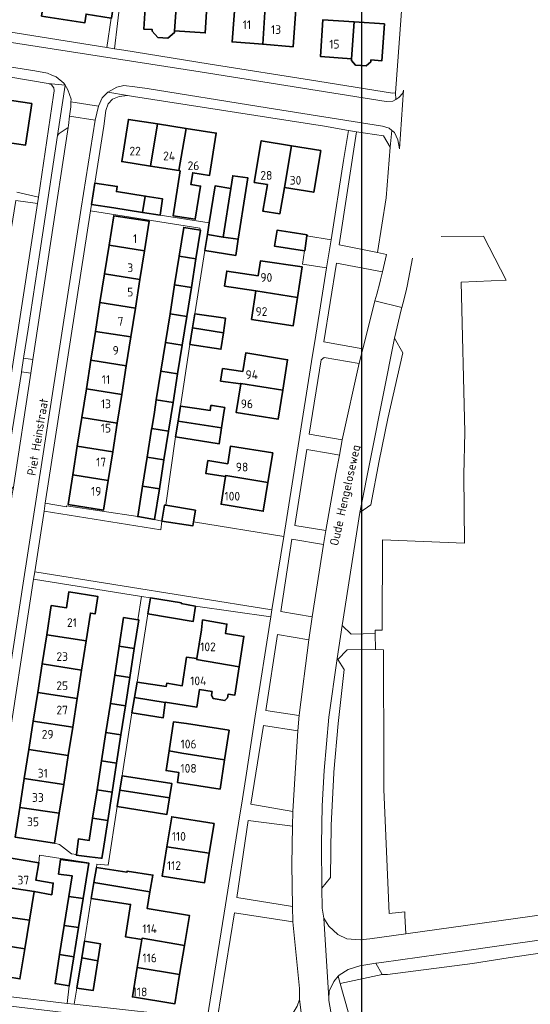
# Model space of a CAD drawing. Header units: metres. Extents: x 248443 to 248952, y 478751 to 479355.
# Tile 5 of 7: x 248648 to 248753, y 478952 to 479155. Entities that reach past the tile are written whole.
import ezdxf
from ezdxf.enums import TextEntityAlignment as Align

# ---------------------------------------------------------------- set-up
doc = ezdxf.new("R2010")
doc.units = ezdxf.units.M
for name, color, linetype, lineweight in [('B-XX-GR-GROENVOORZIENING-GV', 80, 'Continuous', 18), ('B-XX-OG-BEBOUWING-GV', 7, 'Continuous', 35), ('B-XX-OG-BEBOUWING-T18', 10, 'Continuous', 18), ('B-XX-OG-TERREIN_ERF-GV', 7, 'Continuous', 18), ('B-XX-OG-TOPOGRAFIE-T18', 10, 'Continuous', 18), ('B-XX-VH-VERHARDING_OPEN-GV', 252, 'Continuous', 18), ('N-BH-KL-ET_LS_OV_LICHTMAST-S', 7, 'Continuous', 25)]:
    doc.layers.add(name, color=color, linetype=linetype, lineweight=lineweight)
doc.styles.add('NLCS-ISO-M-T18', font='NLCS-ISO.ttf', dxfattribs={"height": 1.8})

msp = doc.modelspace()

# ---------------------------------------------------------------- linework, layer by layer
at = {"layer": 'B-XX-GR-GROENVOORZIENING-GV'}
for points in [[(248658.533, 479135.189), (248658.789, 479137.111), (248658.8, 479138.133), (248658.811, 479138.667), (248658.189, 479140.633), (248657.578, 479141.589), (248656.008, 479131.197), (248656.356, 479131.6), (248658.222, 479132.844), (248658.3, 479133.3)], [(248721.85, 479107.117), (248723.667, 479118.367), (248724.489, 479128.8), (248723.111, 479131.133), (248717.544, 479131.998), (248714, 479108.7)], [(248721.345, 479097.172), (248721.717, 479098.563), (248722.337, 479100.88), (248722.5, 479101.489), (248722.889, 479103.178), (248713.456, 479104.933), (248710.856, 479088.733), (248718.867, 479087.344), (248721.189, 479096.589)], [(248650.522, 479082.338), (248650.943, 479085.102), (248649.058, 479085.409), (248648.621, 479082.599)], [(248714.589, 479068.589), (248718.111, 479084.389), (248718.089, 479084.3), (248710.933, 479085.511), (248710.267, 479085.067), (248707.811, 479069.789)], [(248714.032, 479065.456), (248712.229, 479065.804), (248707.311, 479066.633), (248704.833, 479050.944), (248711.222, 479049.933), (248713.33, 479061.578)], [(248683.989, 479051.689), (248683.856, 479050.867), (248677.521, 479051.833), (248677.289, 479050.044), (248653.256, 479053.9), (248651.333, 479041.444), (248700.166, 479033.627), (248702.578, 479048.733)], [(248710.777, 479047.078), (248704.267, 479048.144), (248701.956, 479033.289), (248708.4, 479032.178)], [(248707.774, 479027.445), (248701.311, 479028.567), (248698.867, 479012.911), (248705.711, 479011.844), (248705.723, 479011.932)], [(248727.471, 478971.477), (248724.256, 478971.115), (248723.154, 478996.681), (248723.154, 478996.858), (248723.177, 479001.389), (248723.094, 479025.367), (248721.433, 479025.422), (248715.633, 479025.411), (248713.688, 479023.422), (248715.011, 479021.311), (248713.8, 479010.2), (248712.9, 479000.2), (248712.889, 479000), (248712.311, 478989.344), (248712.2, 478978.567), (248710.4, 478976.333), (248710.5, 478972.211), (248710.833, 478970.167), (248711.833, 478968.5), (248713.711, 478966.811), (248715.556, 478965.933), (248718.3, 478965.7), (248720.3, 478965.944), (248727.683, 478966.977), (248727.497, 478970.724)], [(248696.841, 479000), (248695.8, 478993.6), (248704.422, 478992.111), (248704.94, 479000), (248705.511, 479008.7), (248698.433, 479009.789)], [(248704.404, 478972.588), (248704.233, 478981.244), (248704.378, 478989.089), (248695.289, 478990.244), (248692.956, 478974.4)], [(248688.867, 478949.344), (248703.589, 478950.144), (248703.6, 478949.682), (248704.1, 478950.044), (248705.367, 478952.067), (248705.811, 478953.467), (248705.8, 478955.711), (248704.467, 478969.4), (248692.456, 478971.244)], [(248722.83, 478958.6), (248721.533, 478960.906), (248718.233, 478960.4), (248715.833, 478959.633), (248714.011, 478958.467), (248713.801, 478958.224), (248714.22, 478956.74)], [(248714.22, 478956.74), (248713.801, 478958.224), (248712.867, 478957.144), (248711.956, 478955.167), (248711.859, 478953.673), (248711.833, 478953.267), (248712.889, 478947.4), (248714.567, 478939.333), (248717.311, 478929.389), (248720.089, 478922.4), (248723.449, 478914.849), (248725.6, 478913.14), (248726.786, 478912.767), (248728.46, 478912.24), (248726.58, 478913.48), (248720.18, 478935.6)]]:
    msp.add_lwpolyline(points, close=True, dxfattribs=at)
for points in [[(248714.615, 479030.396), (248716.444, 479028.644), (248721.4, 479028.767), (248721.375, 479029.448), (248722.845, 479029.462), (248722.908, 479047.997), (248739.8, 479047.329), (248739.635, 479061.426), (248739.875, 479070.155), (248739.118, 479101.05), (248748.368, 479101.473), (248743.696, 479110.478), (248734.949, 479110.406)], [(248729.106, 479105.995), (248728.011, 479100.233), (248727.855, 479099.617), (248727.268, 479097.306), (248726.896, 479095.839), (248726.767, 479095.333), (248725.356, 479089.533), (248727.056, 479086.489), (248723.967, 479073.011), (248722.2, 479064.267), (248720.489, 479055.189), (248718.256, 479053.633), (248714.615, 479030.396)]]:
    msp.add_lwpolyline(points, dxfattribs=at)
at = {"layer": 'B-XX-OG-BEBOUWING-GV'}
for points in [[(248667.07, 479155.369), (248667.148, 479155.357), (248668.05, 479161.259), (248667.409, 479164.079), (248667.244, 479164.104), (248662.545, 479164.822), (248661.001, 479163.631), (248660.642, 479161.374), (248653.77, 479162.447), (248652.748, 479155.788), (248661.638, 479154.392), (248661.919, 479156.178)], [(248680.64, 479160.457), (248674.282, 479160.868), (248673.782, 479153.123), (248675.517, 479153.011), (248675.496, 479152.691), (248676.651, 479151.377), (248678.767, 479151.24), (248680.079, 479152.393), (248680.101, 479152.715)], [(248680.64, 479160.457), (248680.101, 479152.715), (248686.423, 479152.306), (248686.923, 479160.051), (248686.272, 479160.093), (248683.81, 479160.252)], [(248698.774, 479157.716), (248698.946, 479159.914), (248695.629, 479160.099), (248695.642, 479160.267), (248692.725, 479160.495), (248691.94, 479150.467), (248698.253, 479149.972)], [(248705.101, 479157.211), (248705.219, 479158.85), (248704.556, 479158.903), (248704.595, 479159.472), (248702.863, 479159.607), (248698.946, 479159.914), (248698.774, 479157.716), (248698.253, 479149.972), (248704.494, 479149.483)], [(248717.085, 479154.584), (248710.656, 479155.012), (248710.151, 479147.442), (248716.515, 479147.018)], [(248716.515, 479147.018), (248716.532, 479147.017), (248716.507, 479146.637), (248717.355, 479145.679), (248719.55, 479145.532), (248720.478, 479146.373), (248720.503, 479146.752), (248722.778, 479146.6), (248723.283, 479154.171), (248717.085, 479154.584)], [(248644.714, 479138.699), (248643.349, 479130.132), (248643.098, 479130.171), (248642.3, 479125.344), (248644.967, 479124.889), (248645.718, 479129.768), (248649.428, 479129.198), (248650.746, 479137.772)], [(248675.14, 479124.925), (248676.606, 479133.595), (248670.607, 479134.538), (248669.241, 479125.853)], [(248682.506, 479132.667), (248676.606, 479133.595), (248675.14, 479124.925), (248681.009, 479124.003)], [(248681.293, 479123.958), (248679.836, 479114.692), (248684.38, 479113.977), (248685.455, 479120.813), (248683.479, 479121.124), (248683.861, 479123.554), (248687.319, 479123.01), (248688.685, 479131.696), (248682.506, 479132.667), (248681.009, 479124.003)], [(248699.21, 479121.116), (248698.293, 479115.63), (248701.804, 479115.099), (248702.721, 479120.529), (248704.168, 479129.101), (248697.939, 479130.142), (248696.506, 479121.568)], [(248704.168, 479129.101), (248702.721, 479120.529), (248708.769, 479119.519), (248710.202, 479128.092)], [(248691.705, 479120.339), (248690.13, 479110.326), (248693.21, 479109.855), (248694.789, 479119.867), (248695.199, 479122.469), (248692.098, 479122.938)], [(248667.622, 479116.322), (248673.529, 479115.397), (248674.098, 479118.761), (248668.167, 479119.689), (248668.24, 479120.211), (248668.312, 479120.733), (248663.732, 479121.416), (248663.056, 479117.033)], [(248686.886, 479110.821), (248690.13, 479110.326), (248691.705, 479120.339), (248688.456, 479120.844), (248687.269, 479113.267)], [(248674.098, 479118.761), (248673.529, 479115.397), (248677.133, 479114.833), (248677.611, 479118.211)], [(248673.928, 479107.498), (248674.886, 479113.558), (248667.598, 479114.709), (248666.64, 479108.65)], [(248685.467, 479111.744), (248682, 479112.311), (248681.057, 479106.371), (248684.523, 479105.823)], [(248690.13, 479110.326), (248686.886, 479110.821), (248686.378, 479107.578), (248692.7, 479106.544), (248693.21, 479109.855)], [(248707.365, 479110.544), (248707.4, 479110.767), (248703.911, 479111.333), (248701.203, 479111.708), (248700.667, 479108.467), (248706.878, 479107.513), (248706.889, 479107.511)], [(248666.64, 479108.65), (248665.706, 479102.738), (248672.994, 479101.587), (248673.928, 479107.498)], [(248683.582, 479099.915), (248684.523, 479105.823), (248681.057, 479106.371), (248680.119, 479100.462)], [(248697.337, 479102.338), (248690.865, 479103.317), (248690.399, 479100.235), (248696.871, 479099.256), (248705.438, 479097.906), (248706.384, 479104.161), (248697.809, 479105.457)], [(248672.994, 479101.587), (248665.706, 479102.738), (248664.772, 479096.827), (248672.06, 479095.675)], [(248682.639, 479094.003), (248683.582, 479099.915), (248680.119, 479100.462), (248679.18, 479094.55)], [(248705.438, 479097.906), (248696.871, 479099.256), (248695.979, 479093.355), (248704.553, 479092.058)], [(248671.126, 479089.764), (248672.06, 479095.675), (248664.772, 479096.827), (248663.838, 479090.916)], [(248681.697, 479088.093), (248682.639, 479094.003), (248679.18, 479094.55), (248678.242, 479088.639)], [(248683.841, 479091.61), (248690.156, 479090.58), (248690.611, 479093.6), (248684.322, 479094.544)], [(248663.838, 479090.916), (248662.904, 479085.005), (248670.191, 479083.853), (248671.126, 479089.764)], [(248690.156, 479090.58), (248683.841, 479091.61), (248683.289, 479088.244), (248689.667, 479087.244), (248689.711, 479087.622)], [(248680.755, 479082.183), (248681.697, 479088.093), (248678.242, 479088.639), (248677.303, 479082.729)], [(248702.368, 479078.815), (248703.378, 479085.072), (248694.751, 479086.463), (248694.14, 479082.678), (248690, 479083.267), (248689.6, 479080.689), (248693.728, 479080.126), (248693.738, 479080.189)], [(248662.904, 479085.005), (248661.97, 479079.093), (248669.257, 479077.942), (248670.191, 479083.853)], [(248680.755, 479082.183), (248677.303, 479082.729), (248676.365, 479076.819), (248679.814, 479076.275)], [(248669.257, 479077.942), (248661.97, 479079.093), (248661.036, 479073.182), (248668.323, 479072.03)], [(248702.368, 479078.815), (248693.738, 479080.189), (248693.728, 479080.126), (248692.776, 479074.225), (248701.403, 479072.833)], [(248676.365, 479076.819), (248675.967, 479074.311), (248675.419, 479070.908), (248678.871, 479070.362), (248679.814, 479076.275)], [(248680.836, 479072.433), (248689.791, 479071.039), (248690.342, 479074.646), (248690.433, 479075.244), (248687.898, 479075.632), (248687.6, 479075.678), (248687.456, 479074.644), (248684.667, 479075.067), (248681.322, 479075.544)], [(248667.389, 479066.119), (248668.323, 479072.03), (248661.036, 479073.182), (248660.102, 479067.271)], [(248689.791, 479071.039), (248680.836, 479072.433), (248680.333, 479069.211), (248689.3, 479067.789)], [(248675.419, 479070.908), (248675.4, 479070.778), (248674.479, 479064.998), (248677.929, 479064.453), (248678.871, 479070.362)], [(248666.455, 479060.208), (248667.389, 479066.119), (248660.102, 479067.271), (248659.168, 479061.359)], [(248691.045, 479063.638), (248686.967, 479064.311), (248686.533, 479061.7), (248690.627, 479061.077), (248690.651, 479061.224), (248699.329, 479059.82), (248700.323, 479065.907), (248691.647, 479067.323)], [(248677.929, 479064.453), (248674.479, 479064.998), (248673.537, 479059.089), (248676.987, 479058.544)], [(248659.168, 479061.359), (248658.21, 479055.3), (248665.497, 479054.148), (248666.455, 479060.208)], [(248690.627, 479061.077), (248689.688, 479055.331), (248698.364, 479053.914), (248699.329, 479059.82), (248690.651, 479061.224)], [(248673.537, 479059.089), (248672.533, 479052.789), (248675.978, 479052.211), (248676.987, 479058.544)], [(248677.521, 479051.833), (248683.856, 479050.867), (248683.989, 479051.689), (248684.411, 479054.1), (248678.301, 479055.126), (248678.056, 479055.167)], [(248653.802, 479028.482), (248661.922, 479027.211), (248662.816, 479032.947), (248663.767, 479032.767), (248664.3, 479036.389), (248658.367, 479037.344), (248657.874, 479034.001), (248654.738, 479034.49)], [(248684.433, 479034.367), (248684.331, 479034.386), (248681.5, 479034.911), (248681.511, 479035.033), (248675.133, 479036.067), (248674.633, 479032.767), (248683.967, 479031.233)], [(248668.727, 479026.145), (248671.833, 479025.659), (248672.74, 479031.532), (248672.584, 479031.556), (248669.633, 479032.011)], [(248693.413, 479021.884), (248694.405, 479028.131), (248690.619, 479028.732), (248690.889, 479030.689), (248685.889, 479031.533), (248685.628, 479029.524), (248684.685, 479023.579), (248684.661, 479023.43)], [(248661.922, 479027.211), (248653.802, 479028.482), (248652.87, 479022.502), (248660.991, 479021.236)], [(248671.833, 479025.659), (248668.727, 479026.145), (248667.805, 479020.173), (248670.911, 479019.689)], [(248693.413, 479021.884), (248684.661, 479023.43), (248684.685, 479023.579), (248682.589, 479023.889), (248681.689, 479017.989), (248678.5, 479018.511), (248678.367, 479017.833), (248672.411, 479018.744), (248671.878, 479015.549), (248678.201, 479014.528), (248678.211, 479014.6), (248684.722, 479013.611), (248685.231, 479017.21), (248687.84, 479016.796), (248687.722, 479016.052), (248688.071, 479015.343), (248690.482, 479014.96), (248691.033, 479015.526), (248691.151, 479016.27), (248692.487, 479016.058)], [(248660.079, 479015.383), (248660.991, 479021.236), (248652.87, 479022.502), (248651.955, 479016.624)], [(248666.904, 479014.34), (248670.012, 479013.865), (248670.911, 479019.689), (248667.805, 479020.173)], [(248660.079, 479015.383), (248651.955, 479016.624), (248651.037, 479010.734), (248659.158, 479009.467)], [(248671.878, 479015.549), (248671.356, 479012.422), (248677.767, 479011.389), (248678.201, 479014.528)], [(248666.904, 479014.34), (248665.987, 479008.402), (248669.094, 479007.917), (248670.012, 479013.865)], [(248659.158, 479009.467), (248651.037, 479010.734), (248650.125, 479004.877), (248658.246, 479003.615)], [(248681.631, 479004.144), (248690.405, 479002.72), (248691.352, 479008.841), (248682.567, 479010.199), (248679.9, 479010.589), (248678.983, 479004.574)], [(248665.084, 479002.552), (248668.191, 479002.07), (248669.094, 479007.917), (248665.987, 479008.402)], [(248649.197, 478998.923), (248657.318, 478997.655), (248658.246, 479003.615), (248650.125, 479004.877)], [(248690.405, 479002.72), (248681.631, 479004.144), (248678.983, 479004.574), (248678.367, 479000.533), (248681.01, 479000.13), (248680.695, 478998.09), (248689.479, 478996.731)], [(248668.191, 479002.07), (248665.084, 479002.552), (248664.163, 478996.587), (248667.269, 478996.102)], [(248668.852, 478996.52), (248679.1, 478994.908), (248679.578, 478997.878), (248669.333, 478999.478)], [(248657.318, 478997.655), (248649.197, 478998.923), (248648.271, 478992.977), (248656.399, 478991.757)], [(248667.269, 478996.102), (248664.163, 478996.587), (248663.258, 478990.727), (248666.367, 478990.261)], [(248679.1, 478994.908), (248668.852, 478996.52), (248668.3, 478993.122), (248678.556, 478991.522)], [(248648.271, 478992.977), (248647.319, 478986.867), (248655.44, 478985.602), (248656.399, 478991.757)], [(248659.903, 478983.169), (248662.623, 478982.817), (248664.956, 478982.514), (248665.167, 478982.487), (248665.418, 478984.114), (248666.367, 478990.261), (248663.258, 478990.727), (248662.557, 478986.185), (248660.331, 478986.473), (248659.916, 478983.266)], [(248687.252, 478983.516), (248688.249, 478989.625), (248679.532, 478991.047), (248678.526, 478984.881)], [(248687.252, 478983.516), (248678.526, 478984.881), (248677.542, 478978.848), (248686.258, 478977.425)], [(248643.508, 478976.838), (248651.233, 478975.689), (248651.224, 478975.634), (248654.856, 478975.011), (248655.167, 478977.389), (248651.602, 478977.963), (248652.19, 478981.58), (248652.167, 478981.584), (248644.482, 478982.832)], [(248662.266, 478980.166), (248662.476, 478981.483), (248656.659, 478982.279), (248656.245, 478979.252), (248659.053, 478978.869), (248658.376, 478974.627), (248661.313, 478974.191)], [(248664.022, 478980.611), (248663.51, 478977.506), (248675.06, 478975.622), (248675.656, 478979.033), (248670.333, 478979.833), (248670.3, 478979.611)], [(248675.06, 478975.622), (248663.51, 478977.506), (248662.967, 478974.211), (248671.056, 478973.011), (248670.056, 478966.311), (248673.404, 478965.817), (248673.444, 478966.06), (248682.142, 478964.585), (248683.164, 478970.747), (248674.46, 478972.19)], [(248650.265, 478969.735), (248651.224, 478975.634), (248651.233, 478975.689), (248643.508, 478976.838), (248642.539, 478970.878)], [(248661.313, 478974.191), (248658.376, 478974.627), (248657.427, 478968.675), (248660.364, 478968.24)], [(248649.309, 478963.857), (248650.265, 478969.735), (248642.539, 478970.878), (248641.599, 478965.088)], [(248656.476, 478962.712), (248659.408, 478962.244), (248660.364, 478968.24), (248657.427, 478968.675)], [(248649.309, 478963.857), (248641.599, 478965.088), (248640.598, 478958.931), (248648.305, 478957.678)], [(248661.028, 478961.987), (248664.357, 478961.42), (248664.9, 478964.889), (248661.589, 478965.411)], [(248672.447, 478960.043), (248681.143, 478958.563), (248682.142, 478964.585), (248673.444, 478966.06), (248673.404, 478965.817)], [(248659.408, 478962.244), (248656.476, 478962.712), (248655.519, 478956.708), (248658.451, 478956.24)], [(248664.357, 478961.42), (248661.028, 478961.987), (248660.011, 478955.778), (248663.4, 478955.3)], [(248681.143, 478958.563), (248672.447, 478960.043), (248671.441, 478953.974), (248680.143, 478952.53)]]:
    msp.add_lwpolyline(points, close=True, dxfattribs=at)
at = {"layer": 'B-XX-OG-TERREIN_ERF-GV'}
for points in [[(248728.5, 479182.589), (248729.989, 479206.156), (248700.7, 479199.522), (248697.956, 479198.9), (248689.011, 479196.867), (248662.767, 479190.867), (248667.489, 479169.711), (248669.211, 479161.944), (248669.011, 479159.533), (248667.733, 479149.067), (248669.678, 479148.744), (248687.033, 479145.989), (248709.622, 479142.389), (248724.933, 479139.944), (248725.567, 479140.011), (248726.711, 479155.8), (248727.367, 479164.733), (248727.705, 479170.065)], [(248675.517, 479153.011), (248673.782, 479153.123), (248674.282, 479160.868), (248680.64, 479160.457), (248683.81, 479160.252), (248684.139, 479164.647), (248686.555, 479164.441), (248686.789, 479168.189), (248686.935, 479170.507), (248690.603, 479170.624), (248693.7, 479170.722), (248693.011, 479161.3), (248689.944, 479161.53), (248686.389, 479161.789), (248686.272, 479160.093), (248686.923, 479160.051), (248686.423, 479152.306), (248680.101, 479152.715), (248680.079, 479152.393), (248678.767, 479151.24), (248676.651, 479151.377), (248675.496, 479152.691)], [(248716.532, 479147.017), (248716.515, 479147.018), (248710.151, 479147.442), (248710.656, 479155.012), (248717.085, 479154.584), (248723.283, 479154.171), (248722.778, 479146.6), (248720.503, 479146.752), (248720.478, 479146.373), (248719.55, 479145.532), (248717.355, 479145.679), (248716.507, 479146.637)], [(248638.717, 479139.622), (248644.714, 479138.699), (248650.746, 479137.772), (248649.428, 479129.198), (248645.718, 479129.768), (248644.967, 479124.889), (248642.3, 479125.344), (248643.098, 479130.171), (248637.274, 479131.067), (248631.276, 479131.989), (248632.595, 479140.563)], [(248690.156, 479090.58), (248689.711, 479087.622), (248689.667, 479087.244), (248683.289, 479088.244), (248681.322, 479075.544), (248684.667, 479075.067), (248687.456, 479074.644), (248687.6, 479075.678), (248687.898, 479075.632), (248690.433, 479075.244), (248690.342, 479074.646), (248689.791, 479071.039), (248689.3, 479067.789), (248680.333, 479069.211), (248678.301, 479055.126), (248684.411, 479054.1), (248683.989, 479051.689), (248702.578, 479048.733), (248708.311, 479084.678), (248709.189, 479090.133), (248709.933, 479094.867), (248711.389, 479103.989), (248706.456, 479104.711), (248706.878, 479107.513), (248700.667, 479108.467), (248701.203, 479111.708), (248703.911, 479111.333), (248707.4, 479110.767), (248707.365, 479110.544), (248712.311, 479109.778), (248714.9, 479126.1), (248715.903, 479132.268), (248710.956, 479133.144), (248671.689, 479139.244), (248670.467, 479139.411), (248668.7, 479139.267), (248667.333, 479138.7), (248666.433, 479137.7), (248665.956, 479136.367), (248665.533, 479133.1), (248663.732, 479121.416), (248668.312, 479120.733), (248668.24, 479120.211), (248668.167, 479119.689), (248674.098, 479118.761), (248677.611, 479118.211), (248677.133, 479114.833), (248687.269, 479113.267), (248688.456, 479120.844), (248691.705, 479120.339), (248692.098, 479122.938), (248695.199, 479122.469), (248694.789, 479119.867), (248693.21, 479109.855), (248692.7, 479106.544), (248686.378, 479107.578), (248684.322, 479094.544), (248690.611, 479093.6)], [(248683.861, 479123.554), (248683.479, 479121.124), (248685.455, 479120.813), (248684.38, 479113.977), (248679.836, 479114.692), (248681.293, 479123.958), (248681.009, 479124.003), (248675.14, 479124.925), (248669.241, 479125.853), (248670.607, 479134.538), (248676.606, 479133.595), (248682.506, 479132.667), (248688.685, 479131.696), (248687.319, 479123.01)], [(248702.721, 479120.529), (248701.804, 479115.099), (248698.293, 479115.63), (248699.21, 479121.116), (248696.506, 479121.568), (248697.939, 479130.142), (248704.168, 479129.101), (248710.202, 479128.092), (248708.769, 479119.519)], [(248639.764, 479070.308), (248638.806, 479064.371), (248637.824, 479058.286), (248642.689, 479057.289), (248651.911, 479117.2), (248647.432, 479117.817), (248646.472, 479111.868), (248645.514, 479105.931), (248644.555, 479099.994), (248643.597, 479094.057), (248642.639, 479088.12), (248641.681, 479082.182), (248640.723, 479076.245)], [(248675.967, 479074.311), (248676.365, 479076.819), (248677.303, 479082.729), (248678.242, 479088.639), (248679.18, 479094.55), (248680.119, 479100.462), (248681.057, 479106.371), (248682, 479112.311), (248685.467, 479111.744), (248685.3, 479112.144), (248662.854, 479115.722), (248653.511, 479055.533), (248657.867, 479054.789), (248657.867, 479055.033), (248672.533, 479052.789), (248673.537, 479059.089), (248674.479, 479064.998), (248675.4, 479070.778), (248675.419, 479070.908)], [(248667.389, 479066.119), (248666.455, 479060.208), (248665.497, 479054.148), (248658.21, 479055.3), (248659.168, 479061.359), (248660.102, 479067.271), (248661.036, 479073.182), (248661.97, 479079.093), (248662.904, 479085.005), (248663.838, 479090.916), (248664.772, 479096.827), (248665.706, 479102.738), (248666.64, 479108.65), (248667.598, 479114.709), (248674.886, 479113.558), (248673.928, 479107.498), (248672.994, 479101.587), (248672.06, 479095.675), (248671.126, 479089.764), (248670.191, 479083.853), (248669.257, 479077.942), (248668.323, 479072.03)], [(248696.871, 479099.256), (248690.399, 479100.235), (248690.865, 479103.317), (248697.337, 479102.338), (248697.809, 479105.457), (248706.384, 479104.161), (248705.438, 479097.906), (248704.553, 479092.058), (248695.979, 479093.355)], [(248694.14, 479082.678), (248694.751, 479086.463), (248703.378, 479085.072), (248702.368, 479078.815), (248701.403, 479072.833), (248692.776, 479074.225), (248693.728, 479080.126), (248689.6, 479080.689), (248690, 479083.267)], [(248690.627, 479061.077), (248686.533, 479061.7), (248686.967, 479064.311), (248691.045, 479063.638), (248691.647, 479067.323), (248700.323, 479065.907), (248699.329, 479059.82), (248698.364, 479053.914), (248689.688, 479055.331)], [(248675.06, 478975.622), (248674.46, 478972.19), (248683.164, 478970.747), (248682.142, 478964.585), (248681.143, 478958.563), (248680.143, 478952.53), (248671.441, 478953.974), (248672.447, 478960.043), (248673.404, 478965.817), (248670.056, 478966.311), (248671.056, 478973.011), (248662.967, 478974.211), (248661.589, 478965.411), (248664.9, 478964.889), (248664.357, 478961.42), (248663.4, 478955.3), (248660.011, 478955.778), (248659.431, 478952.5), (248686.833, 478949.444), (248690.322, 478971.222), (248693.289, 478989.733), (248694.089, 478994.744), (248694.078, 478994.744), (248694.9, 479000), (248696.733, 479011.711), (248699.933, 479032.144), (248684.433, 479034.367), (248683.967, 479031.233), (248674.633, 479032.767), (248672.411, 479018.744), (248678.367, 479017.833), (248678.5, 479018.511), (248681.689, 479017.989), (248682.589, 479023.889), (248684.685, 479023.579), (248685.628, 479029.524), (248685.889, 479031.533), (248690.889, 479030.689), (248690.619, 479028.732), (248694.405, 479028.131), (248693.413, 479021.884), (248692.487, 479016.058), (248691.151, 479016.27), (248691.033, 479015.526), (248690.482, 479014.96), (248688.071, 479015.343), (248687.722, 479016.052), (248687.84, 479016.796), (248685.231, 479017.21), (248684.722, 479013.611), (248678.211, 479014.6), (248678.201, 479014.528), (248677.767, 479011.389), (248671.356, 479012.422), (248669.415, 479000), (248669.333, 478999.478), (248679.578, 478997.878), (248679.1, 478994.908), (248678.556, 478991.522), (248668.3, 478993.122), (248666.489, 478981.067), (248664.156, 478981.3), (248664.022, 478980.611), (248670.3, 478979.611), (248670.333, 478979.833), (248675.656, 478979.033)], [(248682.567, 479010.199), (248691.352, 479008.841), (248690.405, 479002.72), (248689.479, 478996.731), (248680.695, 478998.09), (248681.01, 479000.13), (248678.367, 479000.533), (248678.983, 479004.574), (248679.9, 479010.589)], [(248678.526, 478984.881), (248679.532, 478991.047), (248688.249, 478989.625), (248687.252, 478983.516), (248686.258, 478977.425), (248677.542, 478978.848)]]:
    msp.add_lwpolyline(points, close=True, dxfattribs=at)
for points in [[(248705.101, 479157.211), (248704.494, 479149.483), (248698.253, 479149.972), (248691.94, 479150.467), (248692.725, 479160.495)], [(248612.444, 479157.889), (248666.2, 479149.344), (248667.07, 479155.369)], [(248661.919, 479156.178), (248661.638, 479154.392), (248652.748, 479155.788)], [(248647.68, 479119.522), (248652.133, 479118.511), (248655.233, 479139.5), (248655.356, 479140.411), (248655.256, 479141), (248654.767, 479141.611), (248654.111, 479141.933), (248646.4, 479143.244)], [(248647.319, 478986.867), (248648.271, 478992.977), (248649.197, 478998.923), (248650.125, 479004.877), (248651.037, 479010.734), (248651.955, 479016.624), (248652.87, 479022.502), (248653.802, 479028.482), (248654.738, 479034.49), (248657.874, 479034.001), (248658.367, 479037.344), (248664.3, 479036.389), (248663.767, 479032.767), (248662.816, 479032.947), (248661.922, 479027.211), (248660.991, 479021.236), (248660.079, 479015.383), (248659.158, 479009.467), (248658.246, 479003.615), (248657.318, 478997.655), (248656.399, 478991.757), (248655.44, 478985.602), (248656.456, 478985.311), (248658.911, 478983.433), (248659.916, 478983.266), (248660.331, 478986.473), (248662.557, 478986.185), (248663.258, 478990.727), (248664.163, 478996.587), (248665.084, 479002.552), (248665.987, 479008.402), (248666.904, 479014.34), (248667.805, 479020.173), (248668.727, 479026.145), (248669.633, 479032.011), (248672.584, 479031.556), (248673.311, 479036.367), (248651.1, 479039.911), (248644.96, 479000)], [(248873.931, 478979.497), (248873.267, 478979.778), (248853.689, 478988.044), (248851.122, 478987.343), (248815.333, 478978.744), (248790.1, 478972.4), (248790.667, 478965.8), (248782.73, 478964.61), (248778.4, 478963.944), (248775.393, 478965.892), (248748.795, 478962.003), (248741.41, 478960.86), (248723.91, 478958.58), (248722.83, 478958.6), (248714.22, 478956.74), (248720.18, 478935.6)], [(248645.3, 478954.111), (248657.989, 478952.589), (248658.451, 478956.24), (248655.519, 478956.708), (248656.476, 478962.712), (248657.427, 478968.675), (248658.376, 478974.627), (248659.053, 478978.869), (248656.245, 478979.252), (248656.659, 478982.279), (248662.476, 478981.483), (248662.483, 478981.528), (248652.333, 478983.133), (248652.167, 478981.584), (248652.19, 478981.58), (248651.602, 478977.963), (248655.167, 478977.389), (248654.856, 478975.011), (248651.224, 478975.634), (248650.265, 478969.735), (248649.309, 478963.857), (248648.305, 478957.678), (248640.598, 478958.931)]]:
    msp.add_lwpolyline(points, dxfattribs=at)
at = {"layer": 'B-XX-VH-VERHARDING_OPEN-GV'}
for points in [[(248667.244, 479164.104), (248667.409, 479164.079), (248668.05, 479161.259), (248667.148, 479155.357), (248667.07, 479155.369), (248666.2, 479149.344), (248667.733, 479149.067), (248669.011, 479159.533), (248669.211, 479161.944), (248667.489, 479169.711), (248662.767, 479190.867), (248661.2, 479190.567), (248662.191, 479186.226), (248662.242, 479186.238), (248664.301, 479177.237), (248664.246, 479177.224), (248665.811, 479170.367)], [(248654.862, 479143.65), (248653.956, 479144.033), (248651.4, 479144.533), (248614.489, 479150.344), (248612.489, 479150.644), (248611.746, 479150.678), (248611.011, 479150.711), (248609.489, 479150.467), (248607.789, 479149.811), (248607.017, 479149.239), (248611.65, 479148.711), (248612.2, 479148.689), (248613.544, 479148.444), (248628.789, 479146.033), (248646.4, 479143.244), (248654.111, 479141.933), (248657.578, 479141.589), (248657.3, 479142.011), (248655.767, 479143.267)], [(248666.411, 479140.144), (248670.467, 479139.411), (248671.689, 479139.244), (248710.956, 479133.144), (248715.903, 479132.268), (248717.544, 479131.998), (248723.111, 479131.133), (248724.489, 479128.8), (248724.806, 479132.267), (248724.256, 479132.7), (248722.9, 479133.1), (248697.433, 479137.211), (248674.467, 479140.867), (248671.956, 479141.233), (248669.67, 479141.489), (248668.267, 479141.189)], [(248658.8, 479138.133), (248658.789, 479137.111), (248658.533, 479135.189), (248663.778, 479134.367), (248664.456, 479137.267)], [(248638.956, 479006.91), (248637.894, 479000), (248636.096, 478988.307), (248635.63, 478985.274), (248631.933, 478961.233), (248631.433, 478957.989), (248636.333, 478957.4), (248642.921, 479000), (248648.967, 479039.1), (248660.933, 479116.289), (248663.789, 479134.367), (248663.778, 479134.367), (248658.533, 479135.189), (248658.3, 479133.3), (248658.222, 479132.844), (248650.943, 479085.102), (248650.522, 479082.338), (248646.874, 479058.416), (248646.733, 479057.489), (248646.578, 479056.422), (248646.341, 479054.876), (248643.278, 479034.933), (248642.978, 479033.067), (248639.394, 479009.759)], [(248649.122, 479085.822), (248649.058, 479085.409), (248650.943, 479085.102), (248658.222, 479132.844), (248656.356, 479131.6), (248656.008, 479131.197), (248652.378, 479107.167), (248649.989, 479091.333)], [(248686.886, 479110.821), (248687.269, 479113.267), (248677.133, 479114.833), (248673.529, 479115.397), (248667.622, 479116.322), (248663.056, 479117.033), (248662.854, 479115.722), (248685.3, 479112.144), (248685.467, 479111.744), (248684.523, 479105.823), (248683.582, 479099.915), (248682.639, 479094.003), (248681.697, 479088.093), (248680.755, 479082.183), (248679.814, 479076.275), (248678.871, 479070.362), (248677.929, 479064.453), (248676.987, 479058.544), (248675.978, 479052.211), (248677.521, 479051.833), (248678.056, 479055.167), (248678.301, 479055.126), (248680.333, 479069.211), (248680.836, 479072.433), (248681.322, 479075.544), (248683.289, 479088.244), (248683.841, 479091.61), (248684.322, 479094.544), (248686.378, 479107.578)], [(248707.365, 479110.544), (248706.889, 479107.511), (248706.878, 479107.513), (248706.456, 479104.711), (248711.389, 479103.989), (248712.311, 479109.778)], [(248718.256, 479053.633), (248720.489, 479055.189), (248722.2, 479064.267), (248723.967, 479073.011), (248727.056, 479086.489), (248725.356, 479089.533)], [(248645.222, 479060.989), (248646.874, 479058.416), (248650.522, 479082.338), (248648.621, 479082.599), (248648.6, 479082.467)], [(248672.533, 479052.789), (248657.867, 479055.033), (248657.867, 479054.789), (248653.511, 479055.533), (248653.256, 479053.9), (248677.289, 479050.044), (248677.521, 479051.833), (248675.978, 479052.211)], [(248700.166, 479033.627), (248651.333, 479041.444), (248651.1, 479039.911), (248673.311, 479036.367), (248675.133, 479036.067), (248681.511, 479035.033), (248681.5, 479034.911), (248684.331, 479034.386), (248684.433, 479034.367), (248699.933, 479032.144)], [(248714.615, 479030.396), (248713.556, 479023.633), (248713.688, 479023.422), (248715.633, 479025.411), (248721.433, 479025.422), (248721.4, 479028.767), (248716.444, 479028.644)], [(248710.4, 478976.333), (248712.2, 478978.567), (248712.311, 478989.344), (248712.889, 479000), (248712.9, 479000.2), (248713.8, 479010.2), (248715.011, 479021.311), (248713.688, 479023.422), (248713.556, 479023.633), (248711.861, 479011.518), (248710.915, 479000.568), (248710.517, 478993.283), (248710.37, 478985.425)]]:
    msp.add_lwpolyline(points, close=True, dxfattribs=at)
for points in [[(248669.678, 479148.744), (248667.733, 479149.067), (248666.2, 479149.344), (248612.444, 479157.889), (248610.737, 479156.258)], [(248611.168, 479156.175), (248617.744, 479155.106), (248644.767, 479150.644), (248685.411, 479144.289), (248720.633, 479138.711), (248723.656, 479138.233), (248725, 479138.244), (248725.634, 479138.622), (248725.567, 479140.011), (248724.933, 479139.944), (248709.622, 479142.389), (248687.033, 479145.989), (248669.678, 479148.744)], [(248614.489, 479150.344), (248651.4, 479144.533), (248653.956, 479144.033), (248654.862, 479143.65), (248655.767, 479143.267), (248657.3, 479142.011), (248657.578, 479141.589), (248658.189, 479140.633), (248658.811, 479138.667), (248658.8, 479138.133), (248664.456, 479137.267), (248665.233, 479138.989), (248666.411, 479140.144), (248668.267, 479141.189), (248669.67, 479141.489), (248671.956, 479141.233), (248674.467, 479140.867), (248697.433, 479137.211), (248722.9, 479133.1), (248724.256, 479132.7), (248724.806, 479132.267), (248725.356, 479131.833), (248726.089, 479130.333), (248726.411, 479128.5), (248727.234, 479140.556), (248727.067, 479139.911), (248726.267, 479139), (248725.634, 479138.622), (248725, 479138.244), (248723.656, 479138.233), (248720.633, 479138.711), (248685.411, 479144.289), (248644.767, 479150.644)], [(248645.222, 479060.989), (248648.6, 479082.467), (248648.621, 479082.599), (248649.058, 479085.409), (248649.122, 479085.822), (248649.989, 479091.333), (248652.378, 479107.167), (248656.008, 479131.197), (248657.578, 479141.589), (248654.111, 479141.933), (248654.767, 479141.611), (248655.256, 479141), (248655.356, 479140.411), (248655.233, 479139.5), (248652.133, 479118.511), (248651.911, 479117.2), (248642.689, 479057.289)], [(248644.96, 479000), (248651.1, 479039.911), (248651.333, 479041.444), (248653.256, 479053.9), (248653.511, 479055.533), (248662.854, 479115.722), (248663.056, 479117.033), (248663.732, 479121.416), (248665.533, 479133.1), (248665.956, 479136.367), (248666.433, 479137.7), (248667.333, 479138.7), (248668.7, 479139.267), (248670.467, 479139.411), (248666.411, 479140.144), (248665.233, 479138.989), (248664.456, 479137.267), (248663.778, 479134.367), (248663.789, 479134.367), (248660.933, 479116.289), (248648.967, 479039.1), (248642.921, 479000)], [(248688.867, 478949.344), (248692.456, 478971.244), (248704.467, 478969.4), (248704.404, 478972.588), (248692.956, 478974.4), (248695.289, 478990.244), (248704.378, 478989.089), (248704.422, 478992.111), (248695.8, 478993.6), (248696.841, 479000), (248698.433, 479009.789), (248705.511, 479008.7), (248705.723, 479011.932), (248705.711, 479011.844), (248698.867, 479012.911), (248701.311, 479028.567), (248707.774, 479027.445), (248708.4, 479032.178), (248701.956, 479033.289), (248704.267, 479048.144), (248710.777, 479047.078), (248711.233, 479049.933), (248711.222, 479049.933), (248704.833, 479050.944), (248707.311, 479066.633), (248712.229, 479065.804), (248714.032, 479065.456), (248714.6, 479068.589), (248714.589, 479068.589), (248707.811, 479069.789), (248710.267, 479085.067), (248710.933, 479085.511), (248718.089, 479084.3), (248718.111, 479084.389), (248718.867, 479087.344), (248710.856, 479088.733), (248713.456, 479104.933), (248722.889, 479103.178), (248723.706, 479106.743), (248721.85, 479107.117), (248714, 479108.7), (248717.544, 479131.998), (248715.903, 479132.268), (248714.9, 479126.1), (248712.311, 479109.778), (248711.389, 479103.989), (248709.933, 479094.867), (248709.189, 479090.133), (248708.311, 479084.678), (248702.578, 479048.733), (248700.166, 479033.627), (248699.933, 479032.144), (248696.733, 479011.711), (248694.9, 479000), (248694.078, 478994.744), (248694.089, 478994.744), (248693.289, 478989.733), (248690.322, 478971.222), (248686.833, 478949.444)], [(248647.432, 479117.817), (248651.911, 479117.2), (248652.133, 479118.511), (248647.68, 479119.522)], [(248712.889, 478947.4), (248711.833, 478953.267), (248711.859, 478953.673), (248710.833, 478970.167), (248710.5, 478972.211), (248710.4, 478976.333), (248710.37, 478985.425), (248710.517, 478993.283), (248710.915, 479000.568), (248711.861, 479011.518), (248713.556, 479023.633), (248714.615, 479030.396), (248718.256, 479053.633), (248725.356, 479089.533), (248726.767, 479095.333), (248726.896, 479095.839), (248721.345, 479097.172), (248721.189, 479096.589), (248718.867, 479087.344), (248718.111, 479084.389), (248714.589, 479068.589), (248714.6, 479068.589), (248714.032, 479065.456), (248713.33, 479061.578), (248711.222, 479049.933), (248711.233, 479049.933), (248710.777, 479047.078), (248708.4, 479032.178), (248707.774, 479027.445), (248705.723, 479011.932), (248705.511, 479008.7), (248704.94, 479000), (248704.422, 478992.111), (248704.378, 478989.089), (248704.233, 478981.244), (248704.404, 478972.588), (248704.467, 478969.4), (248705.8, 478955.711), (248705.811, 478953.467), (248706.618, 478946.922)], [(248644.482, 478982.832), (248652.167, 478981.584), (248652.333, 478983.133), (248662.483, 478981.528), (248662.476, 478981.483), (248662.266, 478980.166), (248661.313, 478974.191), (248660.364, 478968.24), (248659.408, 478962.244), (248658.451, 478956.24), (248657.989, 478952.589), (248659.431, 478952.5), (248660.011, 478955.778), (248661.028, 478961.987), (248661.589, 478965.411), (248662.967, 478974.211), (248663.51, 478977.506), (248664.022, 478980.611), (248664.156, 478981.3), (248666.489, 478981.067), (248668.3, 478993.122), (248668.852, 478996.52), (248669.333, 478999.478), (248669.415, 479000), (248671.356, 479012.422), (248671.878, 479015.549), (248672.411, 479018.744), (248674.633, 479032.767), (248675.133, 479036.067), (248673.311, 479036.367), (248672.584, 479031.556), (248672.74, 479031.532), (248671.833, 479025.659), (248670.911, 479019.689), (248670.012, 479013.865), (248669.094, 479007.917), (248668.191, 479002.07), (248667.269, 478996.102), (248666.367, 478990.261), (248665.418, 478984.114), (248665.167, 478982.487), (248664.956, 478982.514), (248662.623, 478982.817), (248659.903, 478983.169), (248659.916, 478983.266), (248658.911, 478983.433), (248656.456, 478985.311), (248655.44, 478985.602), (248647.319, 478986.867)], [(248713.801, 478958.224), (248714.011, 478958.467), (248715.833, 478959.633), (248718.233, 478960.4), (248721.533, 478960.906), (248721.567, 478960.911), (248722.717, 478961.073), (248738.326, 478963.273), (248747.406, 478964.554), (248772.089, 478968.033), (248790.072, 478972.706), (248790.044, 478973.011), (248853.466, 478989.047), (248866.237, 478992.277), (248875.6, 478994.644), (248897.962, 479000), (248906.867, 479002.133), (248909.4, 479002.789), (248910.514, 479003.178), (248910.711, 479003.231), (248926.629, 479007.507), (248931.689, 479008.783), (248937.879, 479010.343)], [(248782.143, 478974.597), (248727.683, 478966.977), (248720.3, 478965.944), (248718.3, 478965.7), (248715.556, 478965.933), (248713.711, 478966.811), (248711.833, 478968.5), (248710.833, 478970.167), (248711.859, 478953.673), (248711.956, 478955.167), (248712.867, 478957.144), (248713.801, 478958.224)], [(248639.441, 478952.925), (248643.467, 478952.444), (248667.667, 478949.533), (248678.2, 478948.267), (248683.111, 478947.589), (248687.8, 478947.311), (248693, 478947.489), (248698.8, 478947.889), (248700.356, 478948.044), (248702.367, 478948.789), (248703.6, 478949.682), (248703.589, 478950.144), (248688.867, 478949.344), (248686.833, 478949.444), (248659.431, 478952.5), (248657.989, 478952.589), (248645.3, 478954.111), (248643.633, 478954.3), (248641.911, 478954.644), (248640.867, 478955.1), (248639.789, 478956.1), (248639.222, 478957.053), (248636.333, 478957.4)], [(248706.618, 478946.922), (248705.811, 478953.467), (248705.367, 478952.067)]]:
    msp.add_lwpolyline(points, dxfattribs=at)
at = {"layer": 'N-BH-KL-ET_LS_OV_LICHTMAST-S'}
msp.add_lwpolyline([(248508.055, 479239.49), (248718.582, 479239.49), (248718.582, 478908.401), (248508.055, 478908.401)], close=True, dxfattribs=at)

# ---------------------------------------------------------------- texts
at = {"layer": 'B-XX-OG-BEBOUWING-T18', "style": 'NLCS-ISO-M-T18'}
for s, p in [('11', (248695, 479154)), ('13', (248701, 479153)), ('15', (248713, 479150)), ('22', (248672, 479128)), ('24', (248679, 479127)), ('26', (248684, 479125)), ('28', (248699, 479123)), ('30', (248705, 479122)), ('1', (248672, 479110)), ('3', (248671, 479104)), ('90', (248699, 479102)), ('5', (248671, 479099)), ('92', (248698, 479095)), ('7', (248669, 479093)), ('9', (248668, 479087)), ('94', (248696, 479082)), ('11', (248666, 479081)), ('13', (248666, 479076)), ('96', (248695, 479076)), ('15', (248666, 479071)), ('17', (248665, 479064)), ('98', (248694, 479063)), ('19', (248664, 479058)), ('100', (248692, 479057)), ('21', (248659, 479031)), ('102', (248687, 479026)), ('23', (248657, 479024)), ('104', (248685, 479019)), ('25', (248657, 479018)), ('27', (248657, 479013)), ('29', (248654, 479008)), ('106', (248683, 479006)), ('108', (248683, 479001)), ('31', (248653, 479000)), ('33', (248652, 478995)), ('35', (248651, 478990)), ('110', (248681, 478987)), ('112', (248680, 478981)), ('37', (248649, 478978)), ('114', (248675, 478968)), ('116', (248675, 478962)), ('118', (248673, 478955))]:
    msp.add_text(s, height=1.8, dxfattribs=at).set_placement(p, align=Align.MIDDLE_CENTER)
at = {"layer": 'B-XX-OG-TOPOGRAFIE-T18', "style": 'NLCS-ISO-M-T18'}
for s, rotation, p in [('Piet Heinstraat', 80.6, (248651.939, 479069.188)), ('Oude Hengeloseweg', 77.4, (248715.175, 479057.215))]:
    msp.add_text(s, height=1.8, rotation=rotation, dxfattribs=at).set_placement(p, align=Align.MIDDLE_CENTER)

doc.saveas('drawing.dxf')
